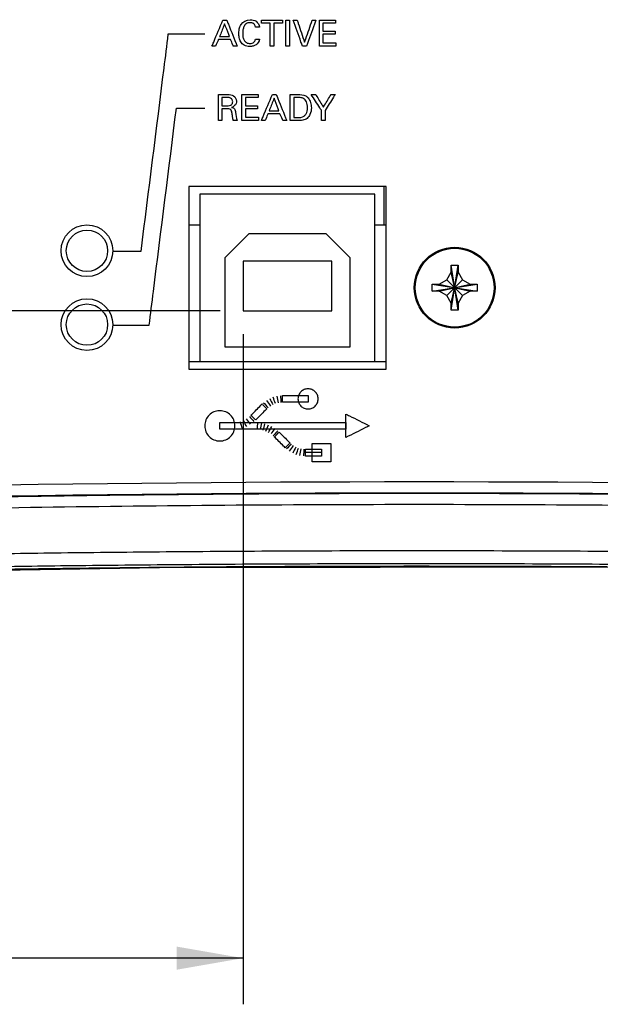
# Model space of a CAD drawing. Header units: inches. Extents: x 0 to 34, y 0 to 22.
# Tile 8 of 111: x 10.9 to 12.5, y 2.1 to 4.7. Entities that reach past the tile are written whole.
import ezdxf

# ---------------------------------------------------------------- set-up
doc = ezdxf.new("R2010")
doc.units = ezdxf.units.IN
doc.header["$LTSCALE"] = 1.87
doc.header["$MEASUREMENT"] = 0
doc.layers.get('0').update_dxf_attribs({"linetype": 'CONTINUOUS'})
doc.layers.add('DATUMCURVES', color=7, linetype='CONTINUOUS')
doc.layers.add('DIMENSIONS', color=7, linetype='CONTINUOUS')
doc.styles.get("Standard").update_dxf_attribs({"font": 'txt', "width": 0.8})
doc.dimstyles.new('DIMSTYLE_1', dxfattribs={"dimtxt": 0.125, "dimasz": 0.18, "dimexe": 0.18, "dimexo": 0.0625, "dimgap": 0.09, "dimtad": 0, "dimtih": 1, "dimtoh": 1, "dimdec": 3, "dimzin": 4, "dimdsep": 46, "dimtxsty": 'STANDARD', "dimblk": '_FILLED', "dimblk1": '_FILLED', "dimblk2": '_FILLED', "dimcen": 0.09, "dimadec": 0, "dimazin": 0, "dimtp": 0.001, "dimtm": 0.001, "dimtfac": 1, "dimtdec": 3, "dimtofl": 0, "dimtmove": 0, "dimatfit": 3, "dimldrblk": '_FILLED', "dimfxl": 1, "dimtolj": 1, "dimtzin": 4, "dimarcsym": 0})

# ---------------------------------------------------------------- blocks, each defined once
blk = doc.blocks.new('_FILLED')
at = {"color": 0, "linetype": 'BYBLOCK'}
blk.add_solid([(0, 0), (-1, 0.174), (-1, -0.174)], dxfattribs=at)
blk = doc.blocks.new('*D13')
at = {"layer": 'DIMENSIONS', "color": 2, "linetype": 'CONTINUOUS'}
for p, q in [((11.5322, 3.8711), (11.5322, 2.0564)), ((8.5192, 3.2441), (8.5192, 2.0564)), ((8.5192, 2.1814), (9.3032, 2.1814)), ((11.5322, 2.1814), (10.7532, 2.1814))]:
    blk.add_line(p, q, dxfattribs=at)
at = {"layer": 'DIMENSIONS', "color": 2, "linetype": 'CONTINUOUS', "xscale": 0.18, "yscale": 0.18, "zscale": 0.18, "rotation": 180}
blk.add_blockref('_FILLED', (8.5192, 2.1814), dxfattribs=at)
at = {"layer": 'DIMENSIONS', "color": 2, "linetype": 'CONTINUOUS', "xscale": 0.18, "yscale": 0.18, "zscale": 0.18}
blk.add_blockref('_FILLED', (11.5322, 2.1814), dxfattribs=at)
at = {"layer": 'DIMENSIONS', "color": 2, "linetype": 'CONTINUOUS', "width": 0.8}
for s, p in [('3.013', (9.3657, 2.1189)), ('[', (9.9907, 2.1189)), ('76.53', (10.0907, 2.1189)), (']', (10.5907, 2.1189))]:
    blk.add_text(s, height=0.125, dxfattribs=at).set_placement(p)
blk = doc.blocks.new('*D14')
at = {"layer": 'DIMENSIONS', "color": 2, "linetype": 'CONTINUOUS'}
for p, q in [((11.4697, 3.9336), (7.3773, 3.9336)), ((7.5023, 3.9336), (7.5023, 3.6709)), ((7.5023, 3.1566), (7.5023, 3.4209)), ((8.6066, 3.1566), (7.3773, 3.1566))]:
    blk.add_line(p, q, dxfattribs=at)
at = {"layer": 'DIMENSIONS', "color": 2, "linetype": 'CONTINUOUS', "xscale": 0.18, "yscale": 0.18, "zscale": 0.18}
for p, rotation in [((7.5023, 3.9336), 90), ((7.5023, 3.1566), 270)]:
    blk.add_blockref('_FILLED', p, dxfattribs=dict(at, rotation=rotation))
at = {"layer": 'DIMENSIONS', "color": 2, "linetype": 'CONTINUOUS', "width": 0.8}
for s, p in [('.777', (6.8898, 3.4834)), ('[', (7.4148, 3.4834)), ('19.74', (7.5148, 3.4834)), (']', (8.0148, 3.4834))]:
    blk.add_text(s, height=0.125, dxfattribs=at).set_placement(p)

msp = doc.modelspace()

# ---------------------------------------------------------------- linework, layer by layer
at = {"color": 7, "linetype": 'CONTINUOUS'}
for p, q in [((11.3852, 4.2706), (11.3852, 3.7756)), ((11.9192, 4.2706), (11.3852, 4.2706)), ((11.9142, 4.1666), (11.9142, 4.2706)), ((11.9192, 3.7756), (11.9192, 4.2706)), ((11.4152, 4.2496), (11.4152, 3.7966)), ((11.8892, 4.2496), (11.4152, 4.2496)), ((11.8892, 3.7966), (11.8892, 4.2496)), ((11.3852, 4.1666), (11.4152, 4.1666)), ((11.8892, 4.1666), (11.9192, 4.1666)), ((11.5472, 4.1426), (11.4822, 4.0776)), ((11.7572, 4.1426), (11.5472, 4.1426)), ((11.8222, 4.0776), (11.7572, 4.1426)), ((11.4822, 4.0776), (11.4822, 3.8366)), ((11.5322, 4.0686), (11.5322, 3.9336)), ((11.7722, 4.0686), (11.5322, 4.0686)), ((11.7722, 3.9336), (11.7722, 4.0686)), ((11.8222, 3.8366), (11.8222, 4.0776)), ((12.1146, 3.9357), (12.0957, 4.0574)), ((12.0957, 3.9357), (12.1146, 4.0574)), ((12.0957, 4.0386), (12.0957, 4.0568)), ((12.1147, 4.0568), (12.1147, 4.0386)), ((12.0838, 4.018), (12.0957, 4.0386)), ((12.1147, 3.9546), (12.0957, 4.0386)), ((12.0957, 3.9546), (12.1147, 4.0386)), ((12.1147, 4.0386), (12.1265, 4.018)), ((12.0443, 3.9871), (12.166, 4.0061)), ((12.0443, 4.0061), (12.166, 3.9871)), ((12.0449, 4.0061), (12.0632, 4.0061)), ((12.0632, 4.0061), (12.0838, 4.018)), ((12.0632, 3.9871), (12.1472, 4.0061)), ((12.0632, 4.0061), (12.1472, 3.9871)), ((12.0838, 4.018), (12.1265, 3.9752)), ((12.0838, 3.9752), (12.1265, 4.018)), ((12.1265, 4.018), (12.1472, 4.0061)), ((12.1472, 4.0061), (12.1654, 4.0061)), ((12.0632, 3.9871), (12.0449, 3.9871)), ((12.0838, 3.9752), (12.0632, 3.9871)), ((12.0957, 3.9546), (12.0838, 3.9752)), ((12.1265, 3.9752), (12.1147, 3.9546)), ((12.1472, 3.9871), (12.1265, 3.9752)), ((12.1654, 3.9871), (12.1472, 3.9871)), ((12.0957, 3.9363), (12.0957, 3.9546)), ((12.1147, 3.9546), (12.1147, 3.9363)), ((11.5322, 3.9336), (11.7722, 3.9336)), ((11.4822, 3.8366), (11.8222, 3.8366)), ((11.3852, 3.7966), (11.9192, 3.7966)), ((11.3852, 3.7756), (11.9192, 3.7756))]:
    msp.add_line(p, q, dxfattribs=at)
msp.add_lwpolyline([(10.2811, 3.222), (11.3059, 3.2389), (12.5007, 3.2406), (13.7372, 3.222)], dxfattribs=at)
for centre, radius in [((11.1092, 4.0966), 0.07), ((11.1092, 4.0966), 0.056), ((12.1052, 3.9966), 0.1095), ((12.1052, 3.9966), 0.1067), ((11.1092, 3.8966), 0.07), ((11.1092, 3.8966), 0.056)]:
    msp.add_circle(centre, radius, dxfattribs=at)
for radius in [75.259, 75.229]:
    msp.add_arc((12.0092, -71.7884), radius, 87.713042, 92.286958, dxfattribs=at)
for points, knots in [([(12.0957, 4.0574), (12.0978, 4.0575), (12.102, 4.0576), (12.1083, 4.0576), (12.1125, 4.0575), (12.1146, 4.0574)], [0, 0, 0, 0, 0.332868, 0.667132, 1, 1, 1, 1]), ([(12.0957, 4.0568), (12.0957, 4.0569), (12.0957, 4.0571), (12.0957, 4.0573), (12.0957, 4.0574)], [0, 0, 0, 0, 0.49984, 1, 1, 1, 1]), ([(12.1146, 4.0574), (12.1146, 4.0573), (12.1146, 4.0571), (12.1146, 4.0569), (12.1147, 4.0568)], [0, 0, 0, 0, 0.500165, 1, 1, 1, 1]), ([(12.0442, 3.9966), (12.0442, 3.9977), (12.0442, 3.9998), (12.0442, 4.0029), (12.0443, 4.005), (12.0443, 4.0061)], [0, 0, 0, 0, 0.334934, 0.668179, 1, 1, 1, 1]), ([(12.0443, 4.0061), (12.0444, 4.0061), (12.0446, 4.0061), (12.0448, 4.0061), (12.0449, 4.0061)], [0, 0, 0, 0, 0.500165, 1, 1, 1, 1]), ([(12.1654, 4.0061), (12.1655, 4.0061), (12.1657, 4.0061), (12.1659, 4.0061), (12.166, 4.0061)], [0, 0, 0, 0, 0.49984, 1, 1, 1, 1]), ([(12.166, 4.0061), (12.166, 4.005), (12.1661, 4.0029), (12.1661, 3.9998), (12.1662, 3.9977), (12.1662, 3.9966)], [0, 0, 0, 0, 0.331742, 0.664995, 1, 1, 1, 1]), ([(12.0443, 3.9871), (12.0443, 3.9882), (12.0442, 3.9903), (12.0442, 3.9934), (12.0442, 3.9955), (12.0442, 3.9966)], [0, 0, 0, 0, 0.331742, 0.664995, 1, 1, 1, 1]), ([(12.0449, 3.9871), (12.0448, 3.9871), (12.0446, 3.9871), (12.0444, 3.9871), (12.0443, 3.9871)], [0, 0, 0, 0, 0.49984, 1, 1, 1, 1]), ([(12.166, 3.9871), (12.1659, 3.9871), (12.1657, 3.9871), (12.1655, 3.9871), (12.1654, 3.9871)], [0, 0, 0, 0, 0.500165, 1, 1, 1, 1]), ([(12.1662, 3.9966), (12.1662, 3.9955), (12.1661, 3.9934), (12.1661, 3.9903), (12.166, 3.9882), (12.166, 3.9871)], [0, 0, 0, 0, 0.334934, 0.668179, 1, 1, 1, 1]), ([(12.0957, 3.9357), (12.0957, 3.9358), (12.0957, 3.936), (12.0957, 3.9362), (12.0957, 3.9363)], [0, 0, 0, 0, 0.500165, 1, 1, 1, 1]), ([(12.1146, 3.9357), (12.1125, 3.9357), (12.1083, 3.9356), (12.102, 3.9356), (12.0978, 3.9357), (12.0957, 3.9357)], [0, 0, 0, 0, 0.332868, 0.667132, 1, 1, 1, 1]), ([(12.1147, 3.9363), (12.1146, 3.9362), (12.1146, 3.936), (12.1146, 3.9358), (12.1146, 3.9357)], [0, 0, 0, 0, 0.49984, 1, 1, 1, 1]), ([(10.0249, 3.4112), (10.3552, 3.4209), (11.0166, 3.4353), (12.0092, 3.4426), (13.0017, 3.4353), (13.6631, 3.4209), (13.9934, 3.4112)], [0, 0, 0, 0, 0.249822, 0.5, 0.750177, 1, 1, 1, 1]), ([(10.028, 3.3812), (10.3579, 3.3909), (11.0182, 3.4053), (12.0092, 3.4126), (13.0001, 3.4053), (13.6604, 3.3909), (13.9903, 3.3812)], [0, 0, 0, 0, 0.249823, 0.499999, 0.750177, 1, 1, 1, 1]), ([(13.9903, 3.2453), (13.9374, 3.2502), (13.825, 3.2586), (13.6444, 3.2672), (13.4401, 3.2723), (13.209, 3.275), (12.949, 3.2787), (12.6574, 3.2816), (12.3343, 3.2836), (11.9922, 3.2843), (11.652, 3.2835), (11.335, 3.2814), (11.0498, 3.2784), (10.7957, 3.2748), (10.5699, 3.2721), (10.3696, 3.267), (10.1918, 3.2585), (10.0805, 3.2502), (10.028, 3.2453)], [0, 0, 0, 0, 0.040162, 0.085325, 0.13685, 0.194816, 0.260203, 0.333675, 0.415513, 0.504756, 0.592559, 0.673002, 0.744639, 0.808465, 0.865301, 0.915567, 0.960089, 1, 1, 1, 1]), ([(13.969, 3.225), (13.9164, 3.2263), (13.8043, 3.2288), (13.6245, 3.2327), (13.4214, 3.2366), (13.1922, 3.2404), (12.9348, 3.2438), (12.6468, 3.2467), (12.3286, 3.2487), (11.9922, 3.2493), (11.6577, 3.2485), (11.3454, 3.2465), (11.0637, 3.2436), (10.8122, 3.2401), (10.5882, 3.2364), (10.3892, 3.2326), (10.2123, 3.2288), (10.1016, 3.2263), (10.0493, 3.225)], [0, 0, 0, 0, 0.040322, 0.085817, 0.137601, 0.195772, 0.261224, 0.334588, 0.416184, 0.504762, 0.592019, 0.672186, 0.743759, 0.807633, 0.864651, 0.915198, 0.959967, 1, 1, 1, 1]), ([(11.2983, 3.2388), (11.2837, 3.2387), (11.1941, 3.2378), (11.0359, 3.236), (10.8289, 3.233), (10.6373, 3.2297), (10.4564, 3.226), (10.3389, 3.2234), (10.2811, 3.222)], [0, 0, 0, 0, 0.043036, 0.264245, 0.466557, 0.653413, 0.82957, 1, 1, 1, 1]), ([(12.481, 3.2407), (12.4303, 3.241), (12.282, 3.2418), (12.0415, 3.2424), (11.7649, 3.242), (11.5243, 3.2408), (11.3759, 3.2396), (11.3145, 3.239)], [0, 0, 0, 0, 0.130555, 0.381347, 0.618317, 0.842115, 1, 1, 1, 1])]:
    msp.add_open_spline(points, degree=3, knots=knots, dxfattribs=at)
for points in [[(11.3145, 3.239), (11.3091, 3.2389), (11.3037, 3.2389), (11.2983, 3.2388)], [(12.5182, 3.2405), (12.5058, 3.2406), (12.4934, 3.2407), (12.481, 3.2407)]]:
    msp.add_open_spline(points, degree=3, dxfattribs=at)
at = {"layer": 'DATUMCURVES', "color": 40, "linetype": 'CONTINUOUS'}
for points, knots in [([(11.4478, 4.6507, 5.187), (11.4493, 4.6544, 5.187), (11.4592, 4.6778, 5.187), (11.469, 4.7012, 5.187), (11.4774, 4.7209, 5.187)], [0, 0, 0, 0, 0.15625, 1, 1, 1, 1]), ([(11.4774, 4.7209, 5.187), (11.4779, 4.7209, 5.187), (11.4814, 4.7209, 5.187), (11.4848, 4.7209, 5.187), (11.4878, 4.7209, 5.187)], [0, 0, 0, 0, 0.15625, 1, 1, 1, 1]), ([(11.4878, 4.7209, 5.187), (11.4892, 4.7173, 5.187), (11.4987, 4.6939, 5.187), (11.5082, 4.6705, 5.187), (11.5161, 4.6507, 5.187)], [0, 0, 0, 0, 0.15625, 1, 1, 1, 1]), ([(11.5211, 4.693, 5.187), (11.5213, 4.6944, 5.187), (11.5223, 4.7, 5.187), (11.5272, 4.7145, 5.187), (11.5473, 4.7241, 5.187), (11.5689, 4.7198, 5.187), (11.5759, 4.7081, 5.187), (11.5764, 4.702, 5.187)], [0, 0, 0, 0, 0.050513, 0.212161, 0.562598, 0.767756, 1, 1, 1, 1]), ([(11.5821, 4.7209, 5.187), (11.585, 4.7209, 5.187), (11.6039, 4.7209, 5.187), (11.6228, 4.7209, 5.187), (11.6387, 4.7209, 5.187)], [0, 0, 0, 0, 0.15625, 1, 1, 1, 1]), ([(11.648, 4.7209, 5.187), (11.6485, 4.7209, 5.187), (11.6517, 4.7209, 5.187), (11.655, 4.7209, 5.187), (11.6577, 4.7209, 5.187)], [0, 0, 0, 0, 0.15625, 1, 1, 1, 1]), ([(11.648, 4.6507, 5.187), (11.648, 4.6544, 5.187), (11.648, 4.6778, 5.187), (11.648, 4.7012, 5.187), (11.648, 4.7209, 5.187)], [0, 0, 0, 0, 0.15625, 1, 1, 1, 1]), ([(11.6577, 4.7209, 5.187), (11.6577, 4.7173, 5.187), (11.6577, 4.6939, 5.187), (11.6577, 4.6705, 5.187), (11.6577, 4.6507, 5.187)], [0, 0, 0, 0, 0.15625, 1, 1, 1, 1]), ([(11.6928, 4.6507, 5.187), (11.6915, 4.6544, 5.187), (11.6832, 4.6778, 5.187), (11.6748, 4.7012, 5.187), (11.6678, 4.7209, 5.187)], [0, 0, 0, 0, 0.15625, 1, 1, 1, 1]), ([(11.6678, 4.7209, 5.187), (11.6684, 4.7209, 5.187), (11.672, 4.7209, 5.187), (11.6756, 4.7209, 5.187), (11.6786, 4.7209, 5.187)], [0, 0, 0, 0, 0.15625, 1, 1, 1, 1]), ([(11.6786, 4.7209, 5.187), (11.6796, 4.7178, 5.187), (11.6863, 4.6978, 5.187), (11.6929, 4.6778, 5.187), (11.6985, 4.6609, 5.187)], [0, 0, 0, 0, 0.15625, 1, 1, 1, 1]), ([(11.6985, 4.6609, 5.187), (11.6996, 4.664, 5.187), (11.7066, 4.684, 5.187), (11.7136, 4.704, 5.187), (11.7195, 4.7209, 5.187)], [0, 0, 0, 0, 0.15625, 1, 1, 1, 1]), ([(11.7294, 4.7209, 5.187), (11.728, 4.7173, 5.187), (11.7194, 4.6939, 5.187), (11.7108, 4.6705, 5.187), (11.7035, 4.6507, 5.187)], [0, 0, 0, 0, 0.15625, 1, 1, 1, 1]), ([(11.7195, 4.7209, 5.187), (11.72, 4.7209, 5.187), (11.7233, 4.7209, 5.187), (11.7266, 4.7209, 5.187), (11.7294, 4.7209, 5.187)], [0, 0, 0, 0, 0.15625, 1, 1, 1, 1]), ([(11.7387, 4.7209, 5.187), (11.741, 4.7209, 5.187), (11.7557, 4.7209, 5.187), (11.7703, 4.7209, 5.187), (11.7827, 4.7209, 5.187)], [0, 0, 0, 0, 0.15625, 1, 1, 1, 1]), ([(11.7387, 4.6507, 5.187), (11.7387, 4.6544, 5.187), (11.7387, 4.6778, 5.187), (11.7387, 4.7012, 5.187), (11.7387, 4.7209, 5.187)], [0, 0, 0, 0, 0.15625, 1, 1, 1, 1]), ([(11.4821, 4.7113, 5.187), (11.4814, 4.7095, 5.187), (11.4769, 4.698, 5.187), (11.4723, 4.6865, 5.187), (11.4685, 4.6769, 5.187)], [0, 0, 0, 0, 0.15625, 1, 1, 1, 1]), ([(11.495, 4.6769, 5.187), (11.4944, 4.6787, 5.187), (11.4901, 4.6901, 5.187), (11.4858, 4.7016, 5.187), (11.4821, 4.7113, 5.187)], [0, 0, 0, 0, 0.15625, 1, 1, 1, 1]), ([(11.5762, 4.6692, 5.187), (11.5756, 4.6634, 5.187), (11.5701, 4.6547, 5.187), (11.559, 4.6504, 5.187), (11.5479, 4.649, 5.187), (11.535, 4.6515, 5.187), (11.5252, 4.6617, 5.187), (11.5213, 4.6734, 5.187), (11.5203, 4.6839, 5.187), (11.5207, 4.6904, 5.187), (11.5211, 4.693, 5.187)], [0, 0, 0, 0, 0.184054, 0.276793, 0.371835, 0.534052, 0.667291, 0.796632, 0.915585, 1, 1, 1, 1]), ([(11.566, 4.702, 5.187), (11.5656, 4.7044, 5.187), (11.5643, 4.7089, 5.187), (11.5596, 4.7125, 5.187), (11.5551, 4.7139, 5.187), (11.5504, 4.7143, 5.187), (11.5453, 4.7137, 5.187), (11.5391, 4.7108, 5.187), (11.5339, 4.7041, 5.187), (11.5314, 4.6947, 5.187), (11.5307, 4.685, 5.187), (11.5312, 4.6785, 5.187), (11.5318, 4.6753, 5.187)], [0, 0, 0, 0, 0.10548, 0.186725, 0.238637, 0.302621, 0.383927, 0.454575, 0.587589, 0.726471, 0.860155, 1, 1, 1, 1]), ([(11.5764, 4.702, 5.187), (11.5759, 4.702, 5.187), (11.5724, 4.702, 5.187), (11.5689, 4.702, 5.187), (11.566, 4.702, 5.187)], [0, 0, 0, 0, 0.15625, 1, 1, 1, 1]), ([(11.6056, 4.7126, 5.187), (11.6044, 4.7126, 5.187), (11.5965, 4.7126, 5.187), (11.5887, 4.7126, 5.187), (11.5821, 4.7126, 5.187)], [0, 0, 0, 0, 0.15625, 1, 1, 1, 1]), ([(11.6056, 4.6507, 5.187), (11.6056, 4.6539, 5.187), (11.6056, 4.6746, 5.187), (11.6056, 4.6952, 5.187), (11.6056, 4.7126, 5.187)], [0, 0, 0, 0, 0.15625, 1, 1, 1, 1]), ([(11.6387, 4.7126, 5.187), (11.6375, 4.7126, 5.187), (11.6297, 4.7126, 5.187), (11.6218, 4.7126, 5.187), (11.6152, 4.7126, 5.187)], [0, 0, 0, 0, 0.15625, 1, 1, 1, 1]), ([(11.6152, 4.7126, 5.187), (11.6152, 4.7094, 5.187), (11.6152, 4.6888, 5.187), (11.6152, 4.6681, 5.187), (11.6152, 4.6507, 5.187)], [0, 0, 0, 0, 0.15625, 1, 1, 1, 1]), ([(11.7827, 4.7126, 5.187), (11.7809, 4.7126, 5.187), (11.7695, 4.7126, 5.187), (11.7581, 4.7126, 5.187), (11.7484, 4.7126, 5.187)], [0, 0, 0, 0, 0.15625, 1, 1, 1, 1]), ([(11.7484, 4.7126, 5.187), (11.7484, 4.7115, 5.187), (11.7484, 4.7042, 5.187), (11.7484, 4.6969, 5.187), (11.7484, 4.6908, 5.187)], [0, 0, 0, 0, 0.15625, 1, 1, 1, 1]), ([(11.3287, 4.6829, 5.187), (11.3249, 4.6522, 5.187), (11.3003, 4.4562, 5.187), (11.2757, 4.2602, 5.187), (11.255, 4.0948, 5.187)], [0, 0, 0, 0, 0.15625, 1, 1, 1, 1]), ([(11.4282, 4.6829, 5.187), (11.423, 4.6829, 5.187), (11.3899, 4.6829, 5.187), (11.3567, 4.6829, 5.187), (11.3287, 4.6829, 5.187)], [0, 0, 0, 0, 0.15625, 1, 1, 1, 1]), ([(11.4654, 4.669, 5.187), (11.465, 4.668, 5.187), (11.4625, 4.6619, 5.187), (11.4599, 4.6559, 5.187), (11.4578, 4.6507, 5.187)], [0, 0, 0, 0, 0.15625, 1, 1, 1, 1]), ([(11.498, 4.669, 5.187), (11.4963, 4.669, 5.187), (11.4854, 4.669, 5.187), (11.4746, 4.669, 5.187), (11.4654, 4.669, 5.187)], [0, 0, 0, 0, 0.15625, 1, 1, 1, 1]), ([(11.4685, 4.6769, 5.187), (11.4699, 4.6769, 5.187), (11.4787, 4.6769, 5.187), (11.4876, 4.6769, 5.187), (11.495, 4.6769, 5.187)], [0, 0, 0, 0, 0.15625, 1, 1, 1, 1]), ([(11.5056, 4.6507, 5.187), (11.5052, 4.6517, 5.187), (11.5026, 4.6578, 5.187), (11.5001, 4.6639, 5.187), (11.498, 4.669, 5.187)], [0, 0, 0, 0, 0.15625, 1, 1, 1, 1]), ([(11.5318, 4.6753, 5.187), (11.5323, 4.6722, 5.187), (11.5341, 4.6663, 5.187), (11.5408, 4.6589, 5.187), (11.5495, 4.6572, 5.187), (11.557, 4.6581, 5.187), (11.5622, 4.6612, 5.187), (11.5647, 4.6654, 5.187), (11.5653, 4.6681, 5.187), (11.5655, 4.6692, 5.187)], [0, 0, 0, 0, 0.191229, 0.370926, 0.578732, 0.706143, 0.831755, 0.930353, 1, 1, 1, 1]), ([(11.5655, 4.6692, 5.187), (11.5661, 4.6692, 5.187), (11.5697, 4.6692, 5.187), (11.5732, 4.6692, 5.187), (11.5762, 4.6692, 5.187)], [0, 0, 0, 0, 0.15625, 1, 1, 1, 1]), ([(11.7484, 4.6908, 5.187), (11.7501, 4.6908, 5.187), (11.761, 4.6908, 5.187), (11.7719, 4.6908, 5.187), (11.7811, 4.6908, 5.187)], [0, 0, 0, 0, 0.15625, 1, 1, 1, 1]), ([(11.7811, 4.6826, 5.187), (11.7794, 4.6826, 5.187), (11.7685, 4.6826, 5.187), (11.7576, 4.6826, 5.187), (11.7484, 4.6826, 5.187)], [0, 0, 0, 0, 0.15625, 1, 1, 1, 1]), ([(11.7484, 4.6826, 5.187), (11.7484, 4.6814, 5.187), (11.7484, 4.6736, 5.187), (11.7484, 4.6658, 5.187), (11.7484, 4.6593, 5.187)], [0, 0, 0, 0, 0.15625, 1, 1, 1, 1]), ([(11.4578, 4.6507, 5.187), (11.4573, 4.6507, 5.187), (11.454, 4.6507, 5.187), (11.4506, 4.6507, 5.187), (11.4478, 4.6507, 5.187)], [0, 0, 0, 0, 0.15625, 1, 1, 1, 1]), ([(11.5161, 4.6507, 5.187), (11.5156, 4.6507, 5.187), (11.5121, 4.6507, 5.187), (11.5085, 4.6507, 5.187), (11.5056, 4.6507, 5.187)], [0, 0, 0, 0, 0.15625, 1, 1, 1, 1]), ([(11.6152, 4.6507, 5.187), (11.6147, 4.6507, 5.187), (11.6115, 4.6507, 5.187), (11.6083, 4.6507, 5.187), (11.6056, 4.6507, 5.187)], [0, 0, 0, 0, 0.15625, 1, 1, 1, 1]), ([(11.6577, 4.6507, 5.187), (11.6572, 4.6507, 5.187), (11.654, 4.6507, 5.187), (11.6507, 4.6507, 5.187), (11.648, 4.6507, 5.187)], [0, 0, 0, 0, 0.15625, 1, 1, 1, 1]), ([(11.7035, 4.6507, 5.187), (11.7029, 4.6507, 5.187), (11.6994, 4.6507, 5.187), (11.6958, 4.6507, 5.187), (11.6928, 4.6507, 5.187)], [0, 0, 0, 0, 0.15625, 1, 1, 1, 1]), ([(11.7835, 4.6507, 5.187), (11.7812, 4.6507, 5.187), (11.7662, 4.6507, 5.187), (11.7513, 4.6507, 5.187), (11.7387, 4.6507, 5.187)], [0, 0, 0, 0, 0.15625, 1, 1, 1, 1]), ([(11.7484, 4.6593, 5.187), (11.7502, 4.6593, 5.187), (11.7619, 4.6593, 5.187), (11.7736, 4.6593, 5.187), (11.7835, 4.6593, 5.187)], [0, 0, 0, 0, 0.15625, 1, 1, 1, 1]), ([(11.4651, 4.5195, 5.187), (11.4664, 4.5195, 5.187), (11.4748, 4.5195, 5.187), (11.4831, 4.5195, 5.187), (11.4902, 4.5195, 5.187)], [0, 0, 0, 0, 0.15625, 1, 1, 1, 1]), ([(11.4651, 4.4493, 5.187), (11.4651, 4.453, 5.187), (11.4651, 4.4764, 5.187), (11.4651, 4.4998, 5.187), (11.4651, 4.5195, 5.187)], [0, 0, 0, 0, 0.15625, 1, 1, 1, 1]), ([(11.4899, 4.5114, 5.187), (11.4891, 4.5114, 5.187), (11.484, 4.5114, 5.187), (11.4789, 4.5114, 5.187), (11.4745, 4.5114, 5.187)], [0, 0, 0, 0, 0.15625, 1, 1, 1, 1]), ([(11.4745, 4.5114, 5.187), (11.4745, 4.5102, 5.187), (11.4745, 4.5028, 5.187), (11.4745, 4.4955, 5.187), (11.4745, 4.4893, 5.187)], [0, 0, 0, 0, 0.15625, 1, 1, 1, 1]), ([(11.5039, 4.5, 5.187), (11.5039, 4.5038, 5.187), (11.5, 4.5113, 5.187), (11.4928, 4.5114, 5.187), (11.4899, 4.5114, 5.187)], [0, 0, 0, 0, 0.570502, 1, 1, 1, 1]), ([(11.4902, 4.5195, 5.187), (11.4957, 4.5195, 5.187), (11.5077, 4.519, 5.187), (11.5165, 4.5029, 5.187), (11.5111, 4.4894, 5.187), (11.5039, 4.4857, 5.187), (11.5009, 4.4849, 5.187)], [0, 0, 0, 0, 0.296451, 0.589119, 0.830147, 1, 1, 1, 1]), ([(11.529, 4.5195, 5.187), (11.5313, 4.5195, 5.187), (11.546, 4.5195, 5.187), (11.5606, 4.5195, 5.187), (11.573, 4.5195, 5.187)], [0, 0, 0, 0, 0.15625, 1, 1, 1, 1]), ([(11.529, 4.4493, 5.187), (11.529, 4.453, 5.187), (11.529, 4.4764, 5.187), (11.529, 4.4998, 5.187), (11.529, 4.5195, 5.187)], [0, 0, 0, 0, 0.15625, 1, 1, 1, 1]), ([(11.573, 4.5113, 5.187), (11.5712, 4.5113, 5.187), (11.5598, 4.5113, 5.187), (11.5484, 4.5113, 5.187), (11.5387, 4.5113, 5.187)], [0, 0, 0, 0, 0.15625, 1, 1, 1, 1]), ([(11.5387, 4.5113, 5.187), (11.5387, 4.5101, 5.187), (11.5387, 4.5028, 5.187), (11.5387, 4.4955, 5.187), (11.5387, 4.4894, 5.187)], [0, 0, 0, 0, 0.15625, 1, 1, 1, 1]), ([(11.5819, 4.4493, 5.187), (11.5834, 4.453, 5.187), (11.5933, 4.4764, 5.187), (11.6031, 4.4998, 5.187), (11.6114, 4.5195, 5.187)], [0, 0, 0, 0, 0.15625, 1, 1, 1, 1]), ([(11.6162, 4.5099, 5.187), (11.6155, 4.5081, 5.187), (11.6109, 4.4966, 5.187), (11.6064, 4.4852, 5.187), (11.6026, 4.4755, 5.187)], [0, 0, 0, 0, 0.15625, 1, 1, 1, 1]), ([(11.6114, 4.5195, 5.187), (11.612, 4.5195, 5.187), (11.6154, 4.5195, 5.187), (11.6189, 4.5195, 5.187), (11.6218, 4.5195, 5.187)], [0, 0, 0, 0, 0.15625, 1, 1, 1, 1]), ([(11.6291, 4.4755, 5.187), (11.6284, 4.4773, 5.187), (11.6241, 4.4887, 5.187), (11.6198, 4.5002, 5.187), (11.6162, 4.5099, 5.187)], [0, 0, 0, 0, 0.15625, 1, 1, 1, 1]), ([(11.6218, 4.5195, 5.187), (11.6233, 4.5159, 5.187), (11.6328, 4.4925, 5.187), (11.6422, 4.4691, 5.187), (11.6502, 4.4493, 5.187)], [0, 0, 0, 0, 0.15625, 1, 1, 1, 1]), ([(11.6597, 4.5195, 5.187), (11.6608, 4.5195, 5.187), (11.6676, 4.5195, 5.187), (11.6743, 4.5195, 5.187), (11.6801, 4.5195, 5.187)], [0, 0, 0, 0, 0.15625, 1, 1, 1, 1]), ([(11.6597, 4.4493, 5.187), (11.6597, 4.453, 5.187), (11.6597, 4.4764, 5.187), (11.6597, 4.4998, 5.187), (11.6597, 4.5195, 5.187)], [0, 0, 0, 0, 0.15625, 1, 1, 1, 1]), ([(11.6811, 4.5115, 5.187), (11.6805, 4.5115, 5.187), (11.6766, 4.5115, 5.187), (11.6727, 4.5115, 5.187), (11.6695, 4.5115, 5.187)], [0, 0, 0, 0, 0.15625, 1, 1, 1, 1]), ([(11.6695, 4.5115, 5.187), (11.6695, 4.5086, 5.187), (11.6695, 4.4906, 5.187), (11.6695, 4.4725, 5.187), (11.6695, 4.4573, 5.187)], [0, 0, 0, 0, 0.15625, 1, 1, 1, 1]), ([(11.7084, 4.5104, 5.187), (11.7114, 4.5068, 5.187), (11.7159, 4.4981, 5.187), (11.7178, 4.4823, 5.187), (11.7151, 4.4668, 5.187), (11.7062, 4.4541, 5.187), (11.6932, 4.449, 5.187), (11.6842, 4.4493, 5.187), (11.6795, 4.4493, 5.187)], [0, 0, 0, 0, 0.161587, 0.32567, 0.542275, 0.690951, 0.836686, 1, 1, 1, 1]), ([(11.6801, 4.5195, 5.187), (11.6875, 4.5195, 5.187), (11.6985, 4.5192, 5.187), (11.7066, 4.5125, 5.187), (11.7084, 4.5104, 5.187)], [0, 0, 0, 0, 0.728727, 1, 1, 1, 1]), ([(11.7066, 4.4835, 5.187), (11.7066, 4.4865, 5.187), (11.7059, 4.4942, 5.187), (11.7019, 4.505, 5.187), (11.6917, 4.5113, 5.187), (11.6848, 4.5115, 5.187), (11.6811, 4.5115, 5.187)], [0, 0, 0, 0, 0.212844, 0.535281, 0.747975, 1, 1, 1, 1]), ([(11.7441, 4.4769, 5.187), (11.7427, 4.4792, 5.187), (11.7336, 4.4933, 5.187), (11.7244, 4.5075, 5.187), (11.7167, 4.5195, 5.187)], [0, 0, 0, 0, 0.15625, 1, 1, 1, 1]), ([(11.7167, 4.5195, 5.187), (11.7173, 4.5195, 5.187), (11.7214, 4.5195, 5.187), (11.7254, 4.5195, 5.187), (11.7288, 4.5195, 5.187)], [0, 0, 0, 0, 0.15625, 1, 1, 1, 1]), ([(11.7288, 4.5195, 5.187), (11.7298, 4.5177, 5.187), (11.7367, 4.5063, 5.187), (11.7437, 4.4948, 5.187), (11.7495, 4.4851, 5.187)], [0, 0, 0, 0, 0.15625, 1, 1, 1, 1]), ([(11.7495, 4.4851, 5.187), (11.7506, 4.4869, 5.187), (11.7576, 4.4984, 5.187), (11.7646, 4.5098, 5.187), (11.7705, 4.5195, 5.187)], [0, 0, 0, 0, 0.15625, 1, 1, 1, 1]), ([(11.7814, 4.5195, 5.187), (11.7799, 4.5173, 5.187), (11.7708, 4.5029, 5.187), (11.7617, 4.4886, 5.187), (11.754, 4.4765, 5.187)], [0, 0, 0, 0, 0.15625, 1, 1, 1, 1]), ([(11.7705, 4.5195, 5.187), (11.771, 4.5195, 5.187), (11.7747, 4.5195, 5.187), (11.7783, 4.5195, 5.187), (11.7814, 4.5195, 5.187)], [0, 0, 0, 0, 0.15625, 1, 1, 1, 1]), ([(11.2778, 3.8948, 5.187), (11.2816, 3.9254, 5.187), (11.3062, 4.1214, 5.187), (11.3308, 4.3175, 5.187), (11.3515, 4.4829, 5.187)], [0, 0, 0, 0, 0.15625, 1, 1, 1, 1]), ([(11.3515, 4.4829, 5.187), (11.3555, 4.4829, 5.187), (11.3811, 4.4829, 5.187), (11.4066, 4.4829, 5.187), (11.4282, 4.4829, 5.187)], [0, 0, 0, 0, 0.15625, 1, 1, 1, 1]), ([(11.4745, 4.4893, 5.187), (11.4753, 4.4893, 5.187), (11.4805, 4.4893, 5.187), (11.4856, 4.4893, 5.187), (11.4899, 4.4893, 5.187)], [0, 0, 0, 0, 0.15625, 1, 1, 1, 1]), ([(11.487, 4.481, 5.187), (11.4863, 4.481, 5.187), (11.4823, 4.481, 5.187), (11.4782, 4.481, 5.187), (11.4747, 4.481, 5.187)], [0, 0, 0, 0, 0.15625, 1, 1, 1, 1]), ([(11.4747, 4.481, 5.187), (11.4747, 4.4794, 5.187), (11.4747, 4.4688, 5.187), (11.4747, 4.4582, 5.187), (11.4747, 4.4493, 5.187)], [0, 0, 0, 0, 0.15625, 1, 1, 1, 1]), ([(11.5056, 4.4493, 5.187), (11.5046, 4.4522, 5.187), (11.5035, 4.4586, 5.187), (11.5024, 4.468, 5.187), (11.5004, 4.4806, 5.187), (11.491, 4.481, 5.187), (11.487, 4.481, 5.187)], [0, 0, 0, 0, 0.220589, 0.450473, 0.714055, 1, 1, 1, 1]), ([(11.4899, 4.4893, 5.187), (11.4904, 4.4893, 5.187), (11.4935, 4.4894, 5.187), (11.4969, 4.4895, 5.187), (11.4991, 4.4908, 5.187)], [0, 0, 0, 0, 0.162276, 1, 1, 1, 1]), ([(11.4991, 4.4908, 5.187), (11.4996, 4.4911, 5.187), (11.5025, 4.4931, 5.187), (11.5039, 4.497, 5.187), (11.5039, 4.5, 5.187)], [0, 0, 0, 0, 0.153665, 1, 1, 1, 1]), ([(11.5009, 4.4849, 5.187), (11.5036, 4.4842, 5.187), (11.5099, 4.4814, 5.187), (11.5112, 4.4747, 5.187), (11.5116, 4.4714, 5.187)], [0, 0, 0, 0, 0.463421, 1, 1, 1, 1]), ([(11.5387, 4.4894, 5.187), (11.5404, 4.4894, 5.187), (11.5513, 4.4894, 5.187), (11.5622, 4.4894, 5.187), (11.5714, 4.4894, 5.187)], [0, 0, 0, 0, 0.15625, 1, 1, 1, 1]), ([(11.5714, 4.4812, 5.187), (11.5697, 4.4812, 5.187), (11.5588, 4.4812, 5.187), (11.5479, 4.4812, 5.187), (11.5387, 4.4812, 5.187)], [0, 0, 0, 0, 0.15625, 1, 1, 1, 1]), ([(11.5387, 4.4812, 5.187), (11.5387, 4.48, 5.187), (11.5387, 4.4722, 5.187), (11.5387, 4.4644, 5.187), (11.5387, 4.4579, 5.187)], [0, 0, 0, 0, 0.15625, 1, 1, 1, 1]), ([(11.6974, 4.4612, 5.187), (11.6994, 4.4627, 5.187), (11.7051, 4.469, 5.187), (11.7066, 4.4778, 5.187), (11.7066, 4.4835, 5.187)], [0, 0, 0, 0, 0.313043, 1, 1, 1, 1]), ([(11.5387, 4.4579, 5.187), (11.5405, 4.4579, 5.187), (11.5522, 4.4579, 5.187), (11.5639, 4.4579, 5.187), (11.5738, 4.4579, 5.187)], [0, 0, 0, 0, 0.15625, 1, 1, 1, 1]), ([(11.5995, 4.4676, 5.187), (11.5991, 4.4667, 5.187), (11.5965, 4.4606, 5.187), (11.594, 4.4545, 5.187), (11.5919, 4.4493, 5.187)], [0, 0, 0, 0, 0.15625, 1, 1, 1, 1]), ([(11.632, 4.4676, 5.187), (11.6303, 4.4676, 5.187), (11.6195, 4.4676, 5.187), (11.6086, 4.4676, 5.187), (11.5995, 4.4676, 5.187)], [0, 0, 0, 0, 0.15625, 1, 1, 1, 1]), ([(11.6026, 4.4755, 5.187), (11.604, 4.4755, 5.187), (11.6128, 4.4755, 5.187), (11.6217, 4.4755, 5.187), (11.6291, 4.4755, 5.187)], [0, 0, 0, 0, 0.15625, 1, 1, 1, 1]), ([(11.6396, 4.4493, 5.187), (11.6392, 4.4503, 5.187), (11.6367, 4.4564, 5.187), (11.6342, 4.4625, 5.187), (11.632, 4.4676, 5.187)], [0, 0, 0, 0, 0.15625, 1, 1, 1, 1]), ([(11.6695, 4.4573, 5.187), (11.67, 4.4573, 5.187), (11.6731, 4.4573, 5.187), (11.6763, 4.4573, 5.187), (11.679, 4.4573, 5.187)], [0, 0, 0, 0, 0.15625, 1, 1, 1, 1]), ([(11.7441, 4.4493, 5.187), (11.7441, 4.4508, 5.187), (11.7441, 4.46, 5.187), (11.7441, 4.4692, 5.187), (11.7441, 4.4769, 5.187)], [0, 0, 0, 0, 0.15625, 1, 1, 1, 1]), ([(11.754, 4.4765, 5.187), (11.754, 4.475, 5.187), (11.754, 4.466, 5.187), (11.754, 4.457, 5.187), (11.754, 4.4493, 5.187)], [0, 0, 0, 0, 0.15625, 1, 1, 1, 1]), ([(11.4747, 4.4493, 5.187), (11.4742, 4.4493, 5.187), (11.471, 4.4493, 5.187), (11.4678, 4.4493, 5.187), (11.4651, 4.4493, 5.187)], [0, 0, 0, 0, 0.15625, 1, 1, 1, 1]), ([(11.516, 4.4493, 5.187), (11.5154, 4.4493, 5.187), (11.5119, 4.4493, 5.187), (11.5085, 4.4493, 5.187), (11.5056, 4.4493, 5.187)], [0, 0, 0, 0, 0.15625, 1, 1, 1, 1]), ([(11.5738, 4.4493, 5.187), (11.5715, 4.4493, 5.187), (11.5565, 4.4493, 5.187), (11.5416, 4.4493, 5.187), (11.529, 4.4493, 5.187)], [0, 0, 0, 0, 0.15625, 1, 1, 1, 1]), ([(11.5919, 4.4493, 5.187), (11.5914, 4.4493, 5.187), (11.588, 4.4493, 5.187), (11.5847, 4.4493, 5.187), (11.5819, 4.4493, 5.187)], [0, 0, 0, 0, 0.15625, 1, 1, 1, 1]), ([(11.6502, 4.4493, 5.187), (11.6497, 4.4493, 5.187), (11.6461, 4.4493, 5.187), (11.6426, 4.4493, 5.187), (11.6396, 4.4493, 5.187)], [0, 0, 0, 0, 0.15625, 1, 1, 1, 1]), ([(11.6795, 4.4493, 5.187), (11.6785, 4.4493, 5.187), (11.6719, 4.4493, 5.187), (11.6653, 4.4493, 5.187), (11.6597, 4.4493, 5.187)], [0, 0, 0, 0, 0.15625, 1, 1, 1, 1]), ([(11.754, 4.4493, 5.187), (11.7534, 4.4493, 5.187), (11.7502, 4.4493, 5.187), (11.7469, 4.4493, 5.187), (11.7441, 4.4493, 5.187)], [0, 0, 0, 0, 0.15625, 1, 1, 1, 1]), ([(11.255, 4.0948, 5.187), (11.251, 4.0948, 5.187), (11.2254, 4.0948, 5.187), (11.1998, 4.0948, 5.187), (11.1782, 4.0948, 5.187)], [0, 0, 0, 0, 0.15625, 1, 1, 1, 1]), ([(11.1782, 3.8948, 5.187), (11.1834, 3.8948, 5.187), (11.2166, 3.8948, 5.187), (11.2498, 3.8948, 5.187), (11.2778, 3.8948, 5.187)], [0, 0, 0, 0, 0.15625, 1, 1, 1, 1]), ([(11.7068, 3.7228, 5.187), (11.7036, 3.7226, 5.187), (11.6967, 3.721, 5.187), (11.6883, 3.7152, 5.187), (11.6823, 3.7065, 5.187), (11.68, 3.6955, 5.187), (11.6823, 3.6845, 5.187), (11.6883, 3.6757, 5.187), (11.697, 3.6697, 5.187), (11.7044, 3.6682, 5.187), (11.708, 3.6682, 5.187)], [0, 0, 0, 0, 0.112787, 0.239672, 0.366557, 0.493442, 0.620081, 0.746721, 0.87336, 1, 1, 1, 1]), ([(11.708, 3.6682, 5.187), (11.7117, 3.6682, 5.187), (11.719, 3.6697, 5.187), (11.7278, 3.6757, 5.187), (11.7338, 3.6845, 5.187), (11.7361, 3.6955, 5.187), (11.7338, 3.7065, 5.187), (11.7278, 3.7152, 5.187), (11.719, 3.7213, 5.187), (11.7113, 3.7229, 5.187), (11.7072, 3.7228, 5.187), (11.7068, 3.7228, 5.187)], [0, 0, 0, 0, 0.123167, 0.246334, 0.369501, 0.492668, 0.616073, 0.739479, 0.862884, 0.98629, 1, 1, 1, 1]), ([(11.5533, 3.6511, 5.187), (11.5549, 3.6527, 5.187), (11.565, 3.6629, 5.187), (11.5752, 3.6732, 5.187), (11.5838, 3.6819, 5.187)], [0, 0, 0, 0, 0.15625, 1, 1, 1, 1]), ([(11.5838, 3.6819, 5.187), (11.5844, 3.6812, 5.187), (11.5887, 3.6769, 5.187), (11.593, 3.6726, 5.187), (11.5966, 3.669, 5.187)], [0, 0, 0, 0, 0.15625, 1, 1, 1, 1]), ([(11.6385, 3.7045, 5.187), (11.6404, 3.7045, 5.187), (11.6519, 3.7045, 5.187), (11.6635, 3.7045, 5.187), (11.6733, 3.7045, 5.187)], [0, 0, 0, 0, 0.15625, 1, 1, 1, 1]), ([(11.6385, 3.6955, 5.187), (11.6385, 3.6959, 5.187), (11.6385, 3.6989, 5.187), (11.6385, 3.7019, 5.187), (11.6385, 3.7045, 5.187)], [0, 0, 0, 0, 0.15625, 1, 1, 1, 1]), ([(11.6385, 3.6865, 5.187), (11.6385, 3.687, 5.187), (11.6385, 3.69, 5.187), (11.6385, 3.693, 5.187), (11.6385, 3.6955, 5.187)], [0, 0, 0, 0, 0.15625, 1, 1, 1, 1]), ([(11.6733, 3.6865, 5.187), (11.6715, 3.6865, 5.187), (11.6599, 3.6865, 5.187), (11.6483, 3.6865, 5.187), (11.6385, 3.6865, 5.187)], [0, 0, 0, 0, 0.15625, 1, 1, 1, 1]), ([(11.6733, 3.7045, 5.187), (11.6751, 3.7045, 5.187), (11.6867, 3.7045, 5.187), (11.6983, 3.7045, 5.187), (11.708, 3.7045, 5.187)], [0, 0, 0, 0, 0.15625, 1, 1, 1, 1]), ([(11.708, 3.6865, 5.187), (11.7062, 3.6865, 5.187), (11.6947, 3.6865, 5.187), (11.6831, 3.6865, 5.187), (11.6733, 3.6865, 5.187)], [0, 0, 0, 0, 0.15625, 1, 1, 1, 1]), ([(11.708, 3.7045, 5.187), (11.708, 3.704, 5.187), (11.708, 3.701, 5.187), (11.708, 3.698, 5.187), (11.708, 3.6955, 5.187)], [0, 0, 0, 0, 0.15625, 1, 1, 1, 1]), ([(11.708, 3.6955, 5.187), (11.708, 3.695, 5.187), (11.708, 3.692, 5.187), (11.708, 3.689, 5.187), (11.708, 3.6865, 5.187)], [0, 0, 0, 0, 0.15625, 1, 1, 1, 1]), ([(11.4673, 3.6635, 5.187), (11.4624, 3.6633, 5.187), (11.4521, 3.6609, 5.187), (11.4395, 3.6522, 5.187), (11.4304, 3.6391, 5.187), (11.427, 3.6226, 5.187), (11.4304, 3.6061, 5.187), (11.4395, 3.5929, 5.187), (11.4526, 3.5839, 5.187), (11.4636, 3.5816, 5.187), (11.4691, 3.5816, 5.187)], [0, 0, 0, 0, 0.112676, 0.239437, 0.366197, 0.492958, 0.619718, 0.746479, 0.873239, 1, 1, 1, 1]), ([(11.4691, 3.5816, 5.187), (11.4746, 3.5816, 5.187), (11.4856, 3.5839, 5.187), (11.4987, 3.5929, 5.187), (11.5078, 3.6061, 5.187), (11.5112, 3.6226, 5.187), (11.5078, 3.6391, 5.187), (11.4987, 3.6522, 5.187), (11.4856, 3.6613, 5.187), (11.474, 3.6637, 5.187), (11.4679, 3.6635, 5.187), (11.4673, 3.6635, 5.187)], [0, 0, 0, 0, 0.123286, 0.246571, 0.369857, 0.493143, 0.616428, 0.739714, 0.863, 0.986286, 1, 1, 1, 1]), ([(11.5966, 3.669, 5.187), (11.5951, 3.6674, 5.187), (11.5849, 3.6572, 5.187), (11.5748, 3.6471, 5.187), (11.5662, 3.6385, 5.187)], [0, 0, 0, 0, 0.15625, 1, 1, 1, 1]), ([(11.8102, 3.5909, 5.187), (11.8102, 3.5942, 5.187), (11.8102, 3.6155, 5.187), (11.8102, 3.6367, 5.187), (11.8102, 3.6546, 5.187)], [0, 0, 0, 0, 0.15625, 1, 1, 1, 1]), ([(11.8102, 3.6546, 5.187), (11.8135, 3.653, 5.187), (11.8347, 3.6424, 5.187), (11.856, 3.6317, 5.187), (11.8739, 3.6227, 5.187)], [0, 0, 0, 0, 0.15625, 1, 1, 1, 1]), ([(11.4691, 3.6226, 5.187), (11.4691, 3.6231, 5.187), (11.4691, 3.6261, 5.187), (11.4691, 3.6292, 5.187), (11.4691, 3.6317, 5.187)], [0, 0, 0, 0, 0.15625, 1, 1, 1, 1]), ([(11.4691, 3.6317, 5.187), (11.478, 3.6317, 5.187), (11.5348, 3.6317, 5.187), (11.5917, 3.6317, 5.187), (11.6396, 3.6317, 5.187)], [0, 0, 0, 0, 0.15625, 1, 1, 1, 1]), ([(11.5662, 3.6385, 5.187), (11.5655, 3.6392, 5.187), (11.5612, 3.6434, 5.187), (11.5569, 3.6475, 5.187), (11.5533, 3.6511, 5.187)], [0, 0, 0, 0, 0.15625, 1, 1, 1, 1]), ([(11.6396, 3.6317, 5.187), (11.6485, 3.6317, 5.187), (11.7054, 3.6317, 5.187), (11.7622, 3.6317, 5.187), (11.8102, 3.6317, 5.187)], [0, 0, 0, 0, 0.15625, 1, 1, 1, 1]), ([(11.8102, 3.6317, 5.187), (11.8102, 3.6312, 5.187), (11.8102, 3.6282, 5.187), (11.8102, 3.6252, 5.187), (11.8102, 3.6226, 5.187)], [0, 0, 0, 0, 0.15625, 1, 1, 1, 1]), ([(11.4691, 3.6134, 5.187), (11.4691, 3.6139, 5.187), (11.4691, 3.617, 5.187), (11.4691, 3.62, 5.187), (11.4691, 3.6226, 5.187)], [0, 0, 0, 0, 0.15625, 1, 1, 1, 1]), ([(11.6396, 3.6134, 5.187), (11.6308, 3.6134, 5.187), (11.5739, 3.6134, 5.187), (11.5171, 3.6134, 5.187), (11.4691, 3.6134, 5.187)], [0, 0, 0, 0, 0.15625, 1, 1, 1, 1]), ([(11.6167, 3.593, 5.187), (11.6174, 3.5937, 5.187), (11.6217, 3.598, 5.187), (11.626, 3.6023, 5.187), (11.6296, 3.6059, 5.187)], [0, 0, 0, 0, 0.15625, 1, 1, 1, 1]), ([(11.6296, 3.6059, 5.187), (11.6311, 3.6044, 5.187), (11.6409, 3.5945, 5.187), (11.6507, 3.5846, 5.187), (11.659, 3.5762, 5.187)], [0, 0, 0, 0, 0.15625, 1, 1, 1, 1]), ([(11.8102, 3.6134, 5.187), (11.8013, 3.6134, 5.187), (11.7444, 3.6134, 5.187), (11.6876, 3.6134, 5.187), (11.6396, 3.6134, 5.187)], [0, 0, 0, 0, 0.15625, 1, 1, 1, 1]), ([(11.8739, 3.6227, 5.187), (11.8706, 3.6211, 5.187), (11.8493, 3.6105, 5.187), (11.8281, 3.5998, 5.187), (11.8102, 3.5909, 5.187)], [0, 0, 0, 0, 0.15625, 1, 1, 1, 1]), ([(11.8102, 3.6226, 5.187), (11.8102, 3.6221, 5.187), (11.8102, 3.6191, 5.187), (11.8102, 3.616, 5.187), (11.8102, 3.6134, 5.187)], [0, 0, 0, 0, 0.15625, 1, 1, 1, 1]), ([(11.6464, 3.5633, 5.187), (11.6449, 3.5648, 5.187), (11.635, 3.5747, 5.187), (11.6251, 3.5847, 5.187), (11.6167, 3.593, 5.187)], [0, 0, 0, 0, 0.15625, 1, 1, 1, 1]), ([(11.659, 3.5762, 5.187), (11.6583, 3.5755, 5.187), (11.6541, 3.5712, 5.187), (11.65, 3.5669, 5.187), (11.6464, 3.5633, 5.187)], [0, 0, 0, 0, 0.15625, 1, 1, 1, 1]), ([(11.7192, 3.525, 5.187), (11.7192, 3.5275, 5.187), (11.7192, 3.5441, 5.187), (11.7192, 3.5607, 5.187), (11.7192, 3.5747, 5.187)], [0, 0, 0, 0, 0.15625, 1, 1, 1, 1]), ([(11.7192, 3.5747, 5.187), (11.7218, 3.5747, 5.187), (11.7385, 3.5747, 5.187), (11.7552, 3.5747, 5.187), (11.7693, 3.5747, 5.187)], [0, 0, 0, 0, 0.15625, 1, 1, 1, 1]), ([(11.7693, 3.5747, 5.187), (11.7693, 3.5721, 5.187), (11.7693, 3.5555, 5.187), (11.7693, 3.539, 5.187), (11.7693, 3.525, 5.187)], [0, 0, 0, 0, 0.15625, 1, 1, 1, 1]), ([(11.7009, 3.559, 5.187), (11.7031, 3.559, 5.187), (11.7176, 3.559, 5.187), (11.732, 3.559, 5.187), (11.7442, 3.559, 5.187)], [0, 0, 0, 0, 0.15625, 1, 1, 1, 1]), ([(11.7009, 3.5407, 5.187), (11.7009, 3.5417, 5.187), (11.7009, 3.5478, 5.187), (11.7009, 3.5539, 5.187), (11.7009, 3.559, 5.187)], [0, 0, 0, 0, 0.15625, 1, 1, 1, 1]), ([(11.7442, 3.559, 5.187), (11.7442, 3.558, 5.187), (11.7442, 3.552, 5.187), (11.7442, 3.5459, 5.187), (11.7442, 3.5407, 5.187)], [0, 0, 0, 0, 0.15625, 1, 1, 1, 1]), ([(11.7442, 3.5407, 5.187), (11.742, 3.5407, 5.187), (11.7275, 3.5407, 5.187), (11.7131, 3.5407, 5.187), (11.7009, 3.5407, 5.187)], [0, 0, 0, 0, 0.15625, 1, 1, 1, 1]), ([(11.7693, 3.525, 5.187), (11.7667, 3.525, 5.187), (11.75, 3.525, 5.187), (11.7333, 3.525, 5.187), (11.7192, 3.525, 5.187)], [0, 0, 0, 0, 0.15625, 1, 1, 1, 1])]:
    msp.add_open_spline(points, degree=3, knots=knots, dxfattribs=at)
for points in [[(11.5821, 4.7126, 5.187), (11.5821, 4.7154, 5.187), (11.5821, 4.7182, 5.187), (11.5821, 4.7209, 5.187)], [(11.6387, 4.7209, 5.187), (11.6387, 4.7182, 5.187), (11.6387, 4.7154, 5.187), (11.6387, 4.7126, 5.187)], [(11.7827, 4.7209, 5.187), (11.7827, 4.7182, 5.187), (11.7827, 4.7154, 5.187), (11.7827, 4.7126, 5.187)], [(11.7811, 4.6908, 5.187), (11.7811, 4.688, 5.187), (11.7811, 4.6853, 5.187), (11.7811, 4.6826, 5.187)], [(11.7835, 4.6593, 5.187), (11.7835, 4.6564, 5.187), (11.7835, 4.6536, 5.187), (11.7835, 4.6507, 5.187)], [(11.573, 4.5195, 5.187), (11.573, 4.5168, 5.187), (11.573, 4.514, 5.187), (11.573, 4.5113, 5.187)], [(11.5714, 4.4894, 5.187), (11.5714, 4.4867, 5.187), (11.5714, 4.4839, 5.187), (11.5714, 4.4812, 5.187)], [(11.5116, 4.4714, 5.187), (11.5125, 4.4639, 5.187), (11.5135, 4.4564, 5.187), (11.516, 4.4493, 5.187)], [(11.5738, 4.4579, 5.187), (11.5738, 4.455, 5.187), (11.5738, 4.4522, 5.187), (11.5738, 4.4493, 5.187)], [(11.679, 4.4573, 5.187), (11.6853, 4.4573, 5.187), (11.6924, 4.4574, 5.187), (11.6974, 4.4612, 5.187)], [(11.5877, 3.6851, 5.187), (11.5917, 3.6806, 5.187), (11.5958, 3.676, 5.187), (11.5999, 3.6715, 5.187)], [(11.5956, 3.6915, 5.187), (11.599, 3.6864, 5.187), (11.6025, 3.6813, 5.187), (11.606, 3.6761, 5.187)], [(11.6045, 3.6966, 5.187), (11.6072, 3.6911, 5.187), (11.6098, 3.6856, 5.187), (11.6124, 3.6801, 5.187)], [(11.6196, 3.6829, 5.187), (11.6176, 3.6887, 5.187), (11.6157, 3.6944, 5.187), (11.6138, 3.7001, 5.187)], [(11.6235, 3.703, 5.187), (11.6247, 3.697, 5.187), (11.6259, 3.6911, 5.187), (11.6271, 3.6851, 5.187)], [(11.6335, 3.7041, 5.187), (11.6339, 3.6981, 5.187), (11.6343, 3.6921, 5.187), (11.6346, 3.6862, 5.187)], [(11.5239, 3.6332, 5.187), (11.5258, 3.6274, 5.187), (11.5277, 3.6217, 5.187), (11.5296, 3.6159, 5.187)], [(11.5329, 3.6367, 5.187), (11.5356, 3.6314, 5.187), (11.5384, 3.626, 5.187), (11.5411, 3.6206, 5.187)], [(11.5518, 3.6267, 5.187), (11.5484, 3.6317, 5.187), (11.5449, 3.6367, 5.187), (11.5415, 3.6417, 5.187)], [(11.5494, 3.6478, 5.187), (11.5534, 3.6433, 5.187), (11.5575, 3.6388, 5.187), (11.5615, 3.6342, 5.187)], [(11.5708, 3.6134, 5.187), (11.5712, 3.6194, 5.187), (11.5716, 3.6254, 5.187), (11.5719, 3.6314, 5.187)], [(11.5816, 3.6303, 5.187), (11.5806, 3.6243, 5.187), (11.5797, 3.6183, 5.187), (11.5787, 3.6124, 5.187)], [(11.5862, 3.6106, 5.187), (11.5879, 3.6164, 5.187), (11.5896, 3.6223, 5.187), (11.5913, 3.6281, 5.187)], [(11.5938, 3.6081, 5.187), (11.5961, 3.6137, 5.187), (11.5985, 3.6193, 5.187), (11.6009, 3.6249, 5.187)], [(11.6009, 3.6045, 5.187), (11.6039, 3.6099, 5.187), (11.6069, 3.6152, 5.187), (11.6099, 3.6206, 5.187)], [(11.6181, 3.6152, 5.187), (11.6147, 3.6103, 5.187), (11.6112, 3.6054, 5.187), (11.6077, 3.6005, 5.187)], [(11.626, 3.6092, 5.187), (11.622, 3.6046, 5.187), (11.6179, 3.6001, 5.187), (11.6138, 3.5955, 5.187)], [(11.6622, 3.5737, 5.187), (11.6581, 3.5691, 5.187), (11.6541, 3.5646, 5.187), (11.65, 3.5601, 5.187)], [(11.6579, 3.554, 5.187), (11.6614, 3.559, 5.187), (11.6648, 3.564, 5.187), (11.6683, 3.569, 5.187)], [(11.6747, 3.5651, 5.187), (11.6721, 3.5597, 5.187), (11.6695, 3.5543, 5.187), (11.6669, 3.549, 5.187)], [(11.6762, 3.545, 5.187), (11.6781, 3.5508, 5.187), (11.68, 3.5565, 5.187), (11.6819, 3.5622, 5.187)], [(11.6858, 3.5425, 5.187), (11.687, 3.5484, 5.187), (11.6882, 3.5542, 5.187), (11.6894, 3.5601, 5.187)], [(11.697, 3.5594, 5.187), (11.6966, 3.5533, 5.187), (11.6962, 3.5472, 5.187), (11.6959, 3.5411, 5.187)], [(11.7442, 3.55, 5.187), (11.7298, 3.55, 5.187), (11.7153, 3.55, 5.187), (11.7009, 3.55, 5.187)]]:
    msp.add_open_spline(points, degree=3, dxfattribs=at)

# ---------------------------------------------------------------- dimensions: what is measured, and where the dimension line sits
at = {"layer": 'DIMENSIONS', "color": 2, "linetype": 'CONTINUOUS'}
for base, p1, p2, angle, picture, middle in [((7.5023, 3.1566), (11.4697, 3.9336), (8.6066, 3.1566), 270, '*D14', (7.5023, 3.5459)), ((8.5192, 2.1814), (11.5322, 3.8711), (8.5192, 3.2441), 180, '*D13', (10.0282, 2.1814))]:
    dim = msp.add_linear_dim(base=base, p1=p1, p2=p2, angle=angle, dimstyle='DIMSTYLE_1', dxfattribs=at)
    dim.commit()
    dim.dimension.update_dxf_attribs({"geometry": picture, "text_midpoint": middle, "dimtype": 160})

doc.saveas('drawing.dxf')
